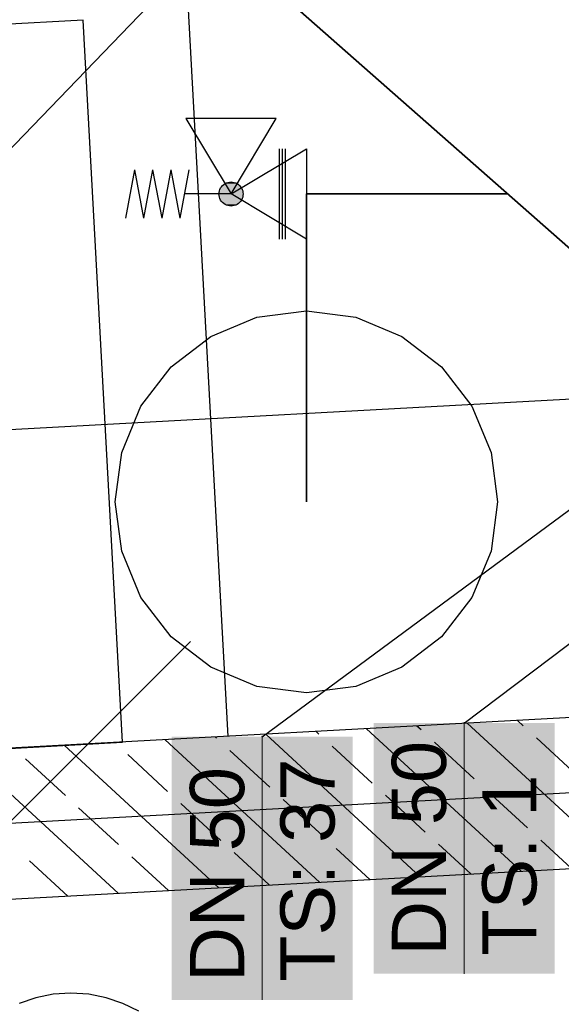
# Model space of a CAD drawing. Extents: x 199 to 1388, y 138 to 979.
# Tile 17 of 155: x 538 to 556, y 383 to 416. Entities that reach past the tile are written whole.
import ezdxf
from ezdxf.lldxf.tags import DXFTag

# ---------------------------------------------------------------- set-up
doc = ezdxf.new("R2010")
doc.units = 0
doc.layers.get('0').update_dxf_attribs({"lineweight": 25})
for name, color, linetype, lineweight, true_color in [('01AFU Allgemein Bemaßung-A07ET47HDI', 7, 'Continuous', 25, 0x848484), ('20 Bodenaufbau - Gefällelinien', 7, 'Continuous', 25, 0x848484), ('20 Dach Stb-Decke-A07ET47IDI', 7, 'Continuous', 25, 0x848484), ('20 Innenwände-A07ET47KDI', 7, 'Continuous', 25, 0x848484), ('A-0', 7, 'Continuous', 25, 0x848484), ('H_Ruecklauf', 5, 'STRICHLINIE2', 35, 0x0000ff), ('UPO_Loop2', 140, 'Continuous', 30, 0x00bfff)]:
    doc.layers.add(name, color=color, linetype=linetype, lineweight=lineweight, true_color=true_color)
for name, color, linetype, lineweight in [('02 Raster Gebäude-A07ET47NDI', 7, 'Continuous', 25), ('H_Geometrie', 7, 'Continuous', 25), ('H_Text', 7, 'Continuous', 25), ('X_Bedinungsfläche', 7, 'fein_strichliert', 25)]:
    doc.layers.add(name, color=color, linetype=linetype, lineweight=lineweight)
doc.layers.add('H_Raum', color=1, linetype='Continuous', lineweight=25, true_color=0xff0000, plot=False)
doc.styles.get("Standard").update_dxf_attribs({"font": 'arial.ttf'})
tags = doc.linetypes.add('fein_strichliert', pattern=[4, 1, -2, 1]).pattern_tags.tags
tags[8:9] = [DXFTag(74, 4), DXFTag(75, 0), DXFTag(340, '0'), DXFTag(46, 0.0), DXFTag(50, 0.0), DXFTag(44, 0.0), DXFTag(45, 0.0)]
tags[6:7] = [DXFTag(74, 4), DXFTag(75, 0), DXFTag(340, '0'), DXFTag(46, 0.0), DXFTag(50, 0.0), DXFTag(44, 0.0), DXFTag(45, 0.0)]
tags[4:5] = [DXFTag(74, 4), DXFTag(75, 0), DXFTag(340, '0'), DXFTag(46, 0.0), DXFTag(50, 0.0), DXFTag(44, 0.0), DXFTag(45, 0.0)]
tags = doc.linetypes.add('Raster-A07ET47ODI', pattern=[0.2, 0.1, -0.05, 0, -0.05]).pattern_tags.tags
tags[10:11] = [DXFTag(74, 4), DXFTag(75, 0), DXFTag(340, '0'), DXFTag(46, 1.0), DXFTag(50, 0.0), DXFTag(44, 0.0), DXFTag(45, 0.0)]
tags[8:9] = [DXFTag(74, 4), DXFTag(75, 0), DXFTag(340, '0'), DXFTag(46, 1.0), DXFTag(50, 0.0), DXFTag(44, 0.0), DXFTag(45, 0.0)]
tags[6:7] = [DXFTag(74, 4), DXFTag(75, 0), DXFTag(340, '0'), DXFTag(46, 1.0), DXFTag(50, 0.0), DXFTag(44, 0.0), DXFTag(45, 0.0)]
tags[4:5] = [DXFTag(74, 4), DXFTag(75, 0), DXFTag(340, '0'), DXFTag(46, 1.0), DXFTag(50, 0.0), DXFTag(44, 0.0), DXFTag(45, 0.0)]
tags = doc.linetypes.add('STRICHLINIE2', pattern=[9.525, 6.35, -3.175]).pattern_tags.tags
tags[6:7] = [DXFTag(74, 4), DXFTag(75, 0), DXFTag(340, '0'), DXFTag(46, 0.0), DXFTag(50, 0.0), DXFTag(44, 0.0), DXFTag(45, 0.0)]
tags[4:5] = [DXFTag(74, 4), DXFTag(75, 0), DXFTag(340, '0'), DXFTag(46, 0.0), DXFTag(50, 0.0), DXFTag(44, 0.0), DXFTag(45, 0.0)]
tags = doc.linetypes.add('Öffnungslinie Tür Fenster-A07ET47JDI', pattern=[0.115, 0.075, -0.04]).pattern_tags.tags
tags[6:7] = [DXFTag(74, 4), DXFTag(75, 0), DXFTag(340, '0'), DXFTag(46, 1.0), DXFTag(50, 0.0), DXFTag(44, 0.0), DXFTag(45, 0.0)]
tags[4:5] = [DXFTag(74, 4), DXFTag(75, 0), DXFTag(340, '0'), DXFTag(46, 1.0), DXFTag(50, 0.0), DXFTag(44, 0.0), DXFTag(45, 0.0)]

# ---------------------------------------------------------------- blocks, each defined once
blk = doc.blocks.new('Referenz-A07ET47ZDI', base_point=(226.995, 158.1))
at = {"layer": '01AFU Allgemein Bemaßung-A07ET47HDI'}
blk.add_line((647.488, 408.026), (516.682, 400.862), dxfattribs=at)
at = {"layer": '02 Raster Gebäude-A07ET47NDI', "linetype": 'Raster-A07ET47ODI', "ltscale": 56.250004}
blk.add_line((1013.184, 414.973), (326.933, 377.408), dxfattribs=at)
at = {"layer": '20 Bodenaufbau - Gefällelinien', "linetype": 'Öffnungslinie Tür Fenster-A07ET47JDI', "ltscale": 56.250004}
blk.add_line((551.488, 425.836), (517.259, 390.325), dxfattribs=at)
at = {"layer": '20 Dach Stb-Decke-A07ET47IDI', "linetype": 'Öffnungslinie Tür Fenster-A07ET47JDI', "ltscale": 56.250004}
for p, q in [((539.911, 415.601), (515.947, 414.289)), ((541.223, 391.637), (539.911, 415.601)), ((517.259, 390.325), (541.223, 391.637))]:
    blk.add_line(p, q, dxfattribs=at)
at = {"layer": '20 Innenwände-A07ET47KDI'}
for p, q in [((648.063, 397.49), (517.259, 390.325)), ((551.125, 392.045), (550.986, 392.173)), ((557.783, 387.537), (552.657, 392.264)), ((554.516, 392.182), (554.328, 392.356)), ((544.342, 391.77), (544.302, 391.807)), ((551.099, 387.171), (545.973, 391.898)), ((547.733, 391.907), (547.644, 391.99)), ((554.441, 387.354), (549.315, 392.081)), ((556.28, 390.555), (554.957, 391.775)), ((544.415, 386.805), (539.289, 391.532)), ((547.757, 386.988), (542.631, 391.715)), ((549.498, 390.28), (548.174, 391.501)), ((552.889, 390.418), (551.566, 391.638)), ((541.073, 386.622), (535.947, 391.349)), ((542.715, 390.005), (541.392, 391.226)), ((546.106, 390.143), (544.783, 391.363)), ((539.324, 389.868), (538, 391.088)), ((551.262, 388.653), (549.939, 389.874)), ((554.653, 388.791), (553.33, 390.011)), ((544.479, 388.378), (543.156, 389.599)), ((547.871, 388.516), (546.547, 389.736)), ((541.088, 388.241), (539.765, 389.461)), ((552.77, 387.263), (551.703, 388.247)), ((556.112, 387.446), (555.094, 388.384)), ((546.086, 386.897), (544.92, 387.972)), ((549.428, 387.08), (548.312, 388.109)), ((520.11, 385.474), (558.008, 387.55)), ((539.402, 386.531), (538.138, 387.697)), ((542.744, 386.714), (541.529, 387.834))]:
    blk.add_line(p, q, dxfattribs=at)
at = {"layer": 'A-0', "linetype": 'Continuous', "ltscale": 312.5}
for p, q in [((648.063, 397.49), (521.459, 390.555)), ((520.11, 385.474), (648.336, 392.497))]:
    blk.add_line(p, q, dxfattribs=at)

msp = doc.modelspace()

# ---------------------------------------------------------------- linework, layer by layer
for p, q in [((546.32, 412.328), (543.32, 412.328)), ((543.32, 412.328), (544.82, 409.828)), ((544.82, 409.828), (546.32, 412.328)), ((544.82, 409.828), (547.32, 411.328)), ((546.42, 411.328), (546.42, 408.328)), ((546.52, 411.328), (546.52, 408.328)), ((546.62, 411.328), (546.62, 408.328)), ((547.32, 411.328), (547.32, 408.328)), ((541.62, 410.628), (541.32, 409.028)), ((541.62, 410.628), (541.92, 409.028)), ((542.22, 410.628), (541.92, 409.028)), ((542.22, 410.628), (542.52, 409.028)), ((542.82, 410.628), (542.52, 409.028)), ((542.82, 410.628), (543.12, 409.028)), ((543.42, 410.628), (543.12, 409.028)), ((544.503, 410.071), (544.538, 410.11)), ((544.538, 410.11), (544.577, 410.145)), ((544.577, 410.145), (544.62, 410.174)), ((544.62, 410.174), (544.667, 410.197)), ((544.667, 410.197), (544.717, 410.214)), ((544.717, 410.214), (544.768, 410.224)), ((544.768, 410.224), (544.82, 410.228)), ((544.82, 410.228), (544.873, 410.224)), ((544.873, 410.224), (544.924, 410.214)), ((544.924, 410.214), (544.974, 410.197)), ((544.974, 410.197), (545.02, 410.174)), ((545.02, 410.174), (545.064, 410.145)), ((545.064, 410.145), (545.103, 410.11)), ((545.103, 410.11), (545.138, 410.071)), ((544.82, 409.828), (543.27, 409.828)), ((544.42, 409.828), (544.424, 409.88)), ((544.424, 409.775), (544.42, 409.828)), ((544.424, 409.88), (544.434, 409.931)), ((544.434, 409.724), (544.424, 409.775)), ((544.434, 409.931), (544.451, 409.981)), ((544.451, 409.981), (544.474, 410.028)), ((544.474, 410.028), (544.503, 410.071)), ((547.32, 408.328), (544.82, 409.828)), ((545.138, 410.071), (545.167, 410.028)), ((545.167, 410.028), (545.19, 409.981)), ((545.19, 409.981), (545.207, 409.931)), ((545.207, 409.931), (545.217, 409.88)), ((545.217, 409.775), (545.207, 409.724)), ((545.217, 409.88), (545.22, 409.828)), ((545.22, 409.828), (545.217, 409.775)), ((544.451, 409.675), (544.434, 409.724)), ((544.474, 409.628), (544.451, 409.675)), ((544.503, 409.584), (544.474, 409.628)), ((544.538, 409.545), (544.503, 409.584)), ((544.577, 409.51), (544.538, 409.545)), ((544.62, 409.481), (544.577, 409.51)), ((544.667, 409.458), (544.62, 409.481)), ((544.717, 409.441), (544.667, 409.458)), ((544.768, 409.431), (544.717, 409.441)), ((544.82, 409.428), (544.768, 409.431)), ((544.873, 409.431), (544.82, 409.428)), ((544.924, 409.441), (544.873, 409.431)), ((544.974, 409.458), (544.924, 409.441)), ((545.02, 409.481), (544.974, 409.458)), ((545.064, 409.51), (545.02, 409.481)), ((545.103, 409.545), (545.064, 409.51)), ((545.138, 409.584), (545.103, 409.545)), ((545.167, 409.628), (545.138, 409.584)), ((545.19, 409.675), (545.167, 409.628)), ((545.207, 409.724), (545.19, 409.675))]:
    msp.add_line(p, q)
for points in [[(545.167, 410.028), (544.474, 410.028), (545.103, 410.11)], [(544.474, 410.028), (545.103, 410.11), (544.538, 410.11)], [(545.103, 410.11), (544.538, 410.11), (545.02, 410.174)], [(544.538, 410.11), (545.02, 410.174), (544.62, 410.174)], [(545.02, 410.174), (544.62, 410.174), (544.924, 410.214)], [(544.62, 410.174), (544.924, 410.214), (544.717, 410.214)], [(544.924, 410.214), (544.717, 410.214), (544.82, 410.228)], [(545.22, 409.828), (544.42, 409.828), (545.207, 409.931)], [(544.42, 409.828), (545.207, 409.931), (544.434, 409.931)], [(544.434, 409.724), (545.22, 409.828), (544.42, 409.828)], [(545.207, 409.931), (544.434, 409.931), (545.167, 410.028)], [(544.434, 409.931), (545.167, 410.028), (544.474, 410.028)], [(545.207, 409.724), (544.434, 409.724), (545.22, 409.828)], [(544.474, 409.628), (545.207, 409.724), (544.434, 409.724)], [(545.167, 409.628), (544.474, 409.628), (545.207, 409.724)], [(544.538, 409.545), (545.167, 409.628), (544.474, 409.628)], [(545.103, 409.545), (544.538, 409.545), (545.167, 409.628)], [(544.62, 409.481), (545.103, 409.545), (544.538, 409.545)], [(545.02, 409.481), (544.62, 409.481), (545.103, 409.545)], [(544.717, 409.441), (545.02, 409.481), (544.62, 409.481)], [(544.924, 409.441), (544.717, 409.441), (545.02, 409.481)], [(544.82, 409.428), (544.924, 409.441), (544.717, 409.441)]]:
    msp.add_solid(points)
at = {"layer": 'H_Geometrie'}
for p, q in [((545.68, 405.737), (547.32, 405.953)), ((547.32, 405.953), (548.961, 405.737)), ((544.15, 405.104), (545.68, 405.737)), ((548.961, 405.737), (550.49, 405.104)), ((542.837, 404.096), (544.15, 405.104)), ((550.49, 405.104), (551.804, 404.096)), ((541.83, 402.783), (542.837, 404.096)), ((551.804, 404.096), (552.811, 402.783)), ((541.196, 401.254), (541.83, 402.783)), ((552.811, 402.783), (553.444, 401.254)), ((540.98, 399.613), (541.196, 401.254)), ((553.444, 401.254), (553.66, 399.613)), ((541.196, 397.972), (540.98, 399.613)), ((553.66, 399.613), (553.444, 397.972)), ((541.83, 396.443), (541.196, 397.972)), ((553.444, 397.972), (552.811, 396.443)), ((542.837, 395.13), (541.83, 396.443)), ((552.811, 396.443), (551.804, 395.13)), ((544.15, 394.123), (542.837, 395.13)), ((551.804, 395.13), (550.49, 394.123)), ((545.68, 393.489), (544.15, 394.123)), ((550.49, 394.123), (548.961, 393.489)), ((547.32, 393.273), (545.68, 393.489)), ((548.961, 393.489), (547.32, 393.273))]:
    msp.add_line(p, q, dxfattribs=at)
at = {"layer": 'H_Raum'}
for p, q in [((539.51, 383.308), (538.923, 383.27)), ((540.098, 383.27), (539.51, 383.308)), ((538.346, 383.155), (537.788, 382.966)), ((538.923, 383.27), (538.346, 383.155)), ((540.675, 383.155), (540.098, 383.27)), ((541.232, 382.966), (540.675, 383.155)), ((541.76, 382.705), (541.232, 382.966))]:
    msp.add_line(p, q, dxfattribs=at)
at = {"layer": 'H_Ruecklauf', "ltscale": 0.35}
for p, q in [((562.678, 402.181), (543.804, 418.811)), ((547.32, 399.613), (547.32, 409.828)), ((547.32, 409.828), (553.999, 409.828))]:
    msp.add_line(p, q, dxfattribs=at)
at = {"layer": 'H_Text'}
for p, q in [((552.553, 392.268), (567.605, 403.651)), ((545.856, 391.819), (561.396, 403.311)), ((537.394, 388.898), (543.471, 394.975)), ((552.544, 392.272), (552.543, 392.271)), ((552.543, 392.271), (552.543, 392.27)), ((552.543, 392.27), (552.543, 392.268)), ((552.543, 392.268), (552.543, 392.267)), ((552.543, 392.267), (552.543, 392.266)), ((552.543, 392.266), (552.544, 392.265)), ((552.545, 392.275), (552.544, 392.273)), ((552.544, 392.273), (552.544, 392.272)), ((552.544, 392.265), (552.544, 392.263)), ((552.544, 392.263), (552.545, 392.262)), ((552.546, 392.275), (552.545, 392.275)), ((552.545, 392.262), (552.546, 392.261)), ((552.547, 392.276), (552.546, 392.275)), ((552.546, 392.261), (552.547, 392.26)), ((552.548, 392.277), (552.547, 392.276)), ((552.547, 392.26), (552.548, 392.26)), ((552.549, 392.278), (552.548, 392.277)), ((552.548, 392.26), (552.549, 392.259)), ((552.55, 392.278), (552.549, 392.278)), ((552.549, 392.259), (552.55, 392.259)), ((552.551, 392.278), (552.55, 392.278)), ((552.55, 392.259), (552.551, 392.259)), ((552.553, 392.278), (552.551, 392.278)), ((552.551, 392.259), (552.553, 392.258)), ((552.554, 392.278), (552.553, 392.278)), ((552.553, 392.258), (552.554, 392.259)), ((552.555, 392.278), (552.554, 392.278)), ((552.554, 392.259), (552.555, 392.259)), ((552.557, 392.278), (552.555, 392.278)), ((552.555, 392.259), (552.557, 392.259)), ((552.558, 392.277), (552.557, 392.278)), ((552.557, 392.259), (552.558, 392.26)), ((552.559, 392.276), (552.558, 392.277)), ((552.558, 392.26), (552.559, 392.26)), ((552.56, 392.275), (552.559, 392.276)), ((552.559, 392.26), (552.56, 392.261)), ((552.561, 392.275), (552.56, 392.275)), ((552.56, 392.261), (552.561, 392.262)), ((552.561, 392.273), (552.561, 392.275)), ((552.562, 392.272), (552.561, 392.273)), ((552.561, 392.263), (552.562, 392.265)), ((552.561, 392.262), (552.561, 392.263)), ((552.562, 392.271), (552.562, 392.272)), ((552.563, 392.27), (552.562, 392.271)), ((552.562, 392.266), (552.563, 392.267)), ((552.562, 392.265), (552.562, 392.266)), ((552.563, 392.268), (552.563, 392.27)), ((552.563, 392.267), (552.563, 392.268)), ((545.847, 391.822), (545.846, 391.821)), ((545.846, 391.821), (545.846, 391.82)), ((545.846, 391.82), (545.846, 391.819)), ((545.846, 391.819), (545.846, 391.817)), ((545.846, 391.817), (545.846, 391.816)), ((545.846, 391.816), (545.847, 391.815)), ((545.848, 391.825), (545.847, 391.824)), ((545.847, 391.824), (545.847, 391.822)), ((545.847, 391.815), (545.847, 391.814)), ((545.847, 391.814), (545.848, 391.812)), ((545.849, 391.826), (545.848, 391.825)), ((545.848, 391.812), (545.849, 391.811)), ((545.85, 391.826), (545.849, 391.826)), ((545.849, 391.811), (545.85, 391.811)), ((545.851, 391.827), (545.85, 391.826)), ((545.85, 391.811), (545.851, 391.81)), ((545.852, 391.828), (545.851, 391.827)), ((545.851, 391.81), (545.852, 391.809)), ((545.853, 391.828), (545.852, 391.828)), ((545.852, 391.809), (545.853, 391.809)), ((545.854, 391.828), (545.853, 391.828)), ((545.853, 391.809), (545.854, 391.809)), ((545.856, 391.829), (545.854, 391.828)), ((545.854, 391.809), (545.856, 391.809)), ((545.857, 391.828), (545.856, 391.829)), ((545.856, 391.809), (545.857, 391.809)), ((545.858, 391.828), (545.857, 391.828)), ((545.857, 391.809), (545.858, 391.809)), ((545.86, 391.828), (545.858, 391.828)), ((545.858, 391.809), (545.86, 391.809)), ((545.861, 391.827), (545.86, 391.828)), ((545.86, 391.809), (545.861, 391.81)), ((545.862, 391.826), (545.861, 391.827)), ((545.861, 391.81), (545.862, 391.811)), ((545.863, 391.826), (545.862, 391.826)), ((545.862, 391.811), (545.863, 391.811)), ((545.864, 391.825), (545.863, 391.826)), ((545.863, 391.811), (545.864, 391.812)), ((545.864, 391.824), (545.864, 391.825)), ((545.865, 391.822), (545.864, 391.824)), ((545.864, 391.814), (545.865, 391.815)), ((545.864, 391.812), (545.864, 391.814)), ((545.865, 391.821), (545.865, 391.822)), ((545.866, 391.82), (545.865, 391.821)), ((545.865, 391.816), (545.866, 391.817)), ((545.865, 391.815), (545.865, 391.816)), ((545.866, 391.819), (545.866, 391.82)), ((545.866, 391.817), (545.866, 391.819))]:
    msp.add_line(p, q, dxfattribs=at)
at = {"layer": 'H_Text', "lineweight": 18}
for p, q in [((552.553, 383.953), (552.553, 392.268)), ((545.856, 383.084), (545.856, 391.819))]:
    msp.add_line(p, q, dxfattribs=at)
at = {"layer": 'H_Text', "color": 7, "true_color": 0xffffff}
for points in [[(549.553, 383.953), (555.553, 383.953), (549.553, 392.268)], [(555.553, 383.953), (549.553, 392.268), (555.553, 392.268)], [(542.856, 383.084), (548.856, 383.084), (542.856, 391.819)], [(548.856, 383.084), (542.856, 391.819), (548.856, 391.819)]]:
    msp.add_solid(points, dxfattribs=at)
at = {"layer": 'X_Bedinungsfläche', "ltscale": 0.25}
msp.add_line((543.176, 419.933), (544.718, 391.83), dxfattribs=at)

# ---------------------------------------------------------------- block references
at = {"layer": 'UPO_Loop2', "color": 219, "lineweight": 80, "ltscale": 4000.00006, "true_color": 0x642165}
msp.add_blockref('Referenz-A07ET47ZDI', (226.995, 158.1), dxfattribs=at)

# ---------------------------------------------------------------- texts
at = {"layer": 'H_Text', "char_height": 1.8, "attachment_point": 1, "rotation": 90}
for s, insert in [('{\\fArial;DN 50}', (550.153, 384.553)), ('{\\fArial;DN 50}', (543.456, 383.684)), ('{\\fArial;TS: 37}', (546.456, 383.684)), ('{\\fArial;TS: 1}', (553.153, 384.553))]:
    msp.add_mtext(s, dxfattribs=dict(at, insert=insert))

doc.saveas('drawing.dxf')
